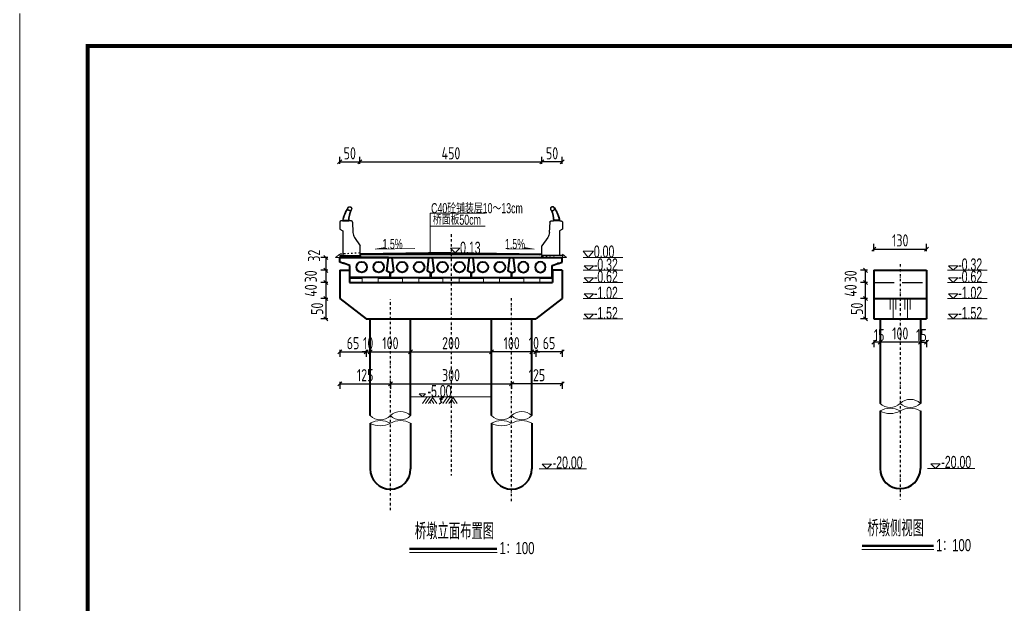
# Model space of a CAD drawing. Header units: inches. Extents: x 112594 to 193184, y 44995 to 116598.
# Tile 102 of 153: x 141724 to 144160, y 107880 to 109323. Entities that reach past the tile are written whole.
import ezdxf
from ezdxf.enums import TextEntityAlignment as Align

# ---------------------------------------------------------------- set-up
doc = ezdxf.new("R2010")
doc.units = ezdxf.units.IN
doc.header["$MEASUREMENT"] = 0
for name, pattern in [('ACAD_ISO03W100', [30, 12, -18]), ('ACAD_ISO08W100', [36, 24, -3, 6, -3]), ('DASH', [0.35, 0.25, -0.1]), ('DASHDOTX2', [2, 1, -0.5, 0, -0.5])]:
    doc.linetypes.add(name, pattern=pattern)
doc.layers.get('0').update_dxf_attribs({"lineweight": 15})
for name, color, linetype, lineweight in [('BM1', 7, 'Continuous', 15), ('中粗线', 7, 'Continuous', 25), ('尺寸细线', 4, 'Continuous', 18), ('粗线', 1, 'Continuous', 40), ('细实线', 4, 'Continuous', 25), ('虚线', 2, 'ACAD_ISO03W100', 25), ('轮廓线', 1, 'Continuous', 40)]:
    doc.layers.add(name, color=color, linetype=linetype, lineweight=lineweight)
doc.layers.add('LOCKUP', color=7, linetype='Continuous')
doc.layers.add('图层2', color=3, linetype='ACAD_ISO08W100')
doc.styles.add('HZ', font='hztxt_e.shx', dxfattribs={"width": 0.65, "bigfont": 'hztxt.shx'})
doc.styles.add('hz-e', font='hztxt_e.shx', dxfattribs={"width": 0.75, "bigfont": 'hztxt.shx'})
doc.styles.add('HZTXT', font='tssdeng.shx', dxfattribs={"width": 0.75, "bigfont": 'hztxt.shx'})
doc.dimstyles.new('ISO-100', dxfattribs={"dimtxt": 20, "dimasz": 10, "dimexe": 12.5, "dimexo": 6.25, "dimgap": 6.25, "dimtad": 1, "dimdec": 0, "dimdsep": 46, "dimtxsty": 'HZTXT', "dimblk": 'OBLIQUE', "dimcen": 2.5, "dimadec": 0, "dimazin": 0, "dimtfac": 1, "dimtdec": 0, "dimtmove": 2, "dimatfit": 3, "dimldrblk": 'OBLIQUE', "dimfxl": 15, "dimfxlon": 1, "dimarcsym": 0})

# ---------------------------------------------------------------- blocks, each defined once
blk = doc.blocks.new('_Oblique')
at = {"color": 0, "linetype": 'ByBlock', "lineweight": -2}
blk.add_line((-0.5, -0.5), (0.5, 0.5), dxfattribs=at)
blk = doc.blocks.new('*D1205')
at = {"color": 0, "lineweight": -2}
for p, q in [((142581.1, 108502.2), (142571.1, 108502.2)), ((142581.1, 108507.2), (142581.1, 108489.7)), ((142581.1, 108502.2), (142591.1, 108502.2)), ((142591.1, 108507.2), (142591.1, 108489.7)), ((142591.1, 108502.2), (142601.1, 108502.2))]:
    blk.add_line(p, q, dxfattribs=at)
at = {"color": 0, "lineweight": -2, "xscale": 10, "yscale": 10, "zscale": 10}
blk.add_blockref('_Oblique', (142581.1, 108502.2), dxfattribs=at)
at = {"color": 0, "lineweight": -2, "xscale": 10, "yscale": 10, "zscale": 10, "rotation": 180}
blk.add_blockref('_Oblique', (142591.1, 108502.2), dxfattribs=at)
at = {"color": 0, "insert": (142586.1, 108523.4), "char_height": 30, "attachment_point": 5, "style": 'HZTXT'}
blk.add_mtext('10', dxfattribs=at)
blk = doc.blocks.new('*D1206')
at = {"color": 0, "lineweight": -2}
for p, q in [((142591.1, 108507.2), (142591.1, 108489.7)), ((142591.1, 108502.2), (142691.1, 108502.2)), ((142691.1, 108507.2), (142691.1, 108489.7))]:
    blk.add_line(p, q, dxfattribs=at)
at = {"color": 0, "lineweight": -2, "xscale": 10, "yscale": 10, "zscale": 10, "rotation": 180}
blk.add_blockref('_Oblique', (142591.1, 108502.2), dxfattribs=at)
at = {"color": 0, "lineweight": -2, "xscale": 10, "yscale": 10, "zscale": 10}
blk.add_blockref('_Oblique', (142691.1, 108502.2), dxfattribs=at)
at = {"color": 0, "insert": (142641.1, 108523.4), "char_height": 30, "attachment_point": 5, "style": 'HZTXT'}
blk.add_mtext('100', dxfattribs=at)
blk = doc.blocks.new('*D1207')
at = {"color": 0, "lineweight": -2}
for p, q in [((142691.1, 108507.2), (142691.1, 108489.7)), ((142691.1, 108502.2), (142891.1, 108502.2)), ((142891.1, 108507.2), (142891.1, 108489.7))]:
    blk.add_line(p, q, dxfattribs=at)
at = {"color": 0, "lineweight": -2, "xscale": 10, "yscale": 10, "zscale": 10, "rotation": 180}
blk.add_blockref('_Oblique', (142691.1, 108502.2), dxfattribs=at)
at = {"color": 0, "lineweight": -2, "xscale": 10, "yscale": 10, "zscale": 10}
blk.add_blockref('_Oblique', (142891.1, 108502.2), dxfattribs=at)
at = {"color": 0, "insert": (142791.1, 108523.4), "char_height": 30, "attachment_point": 5, "style": 'HZTXT'}
blk.add_mtext('200', dxfattribs=at)
blk = doc.blocks.new('*D1208')
at = {"color": 0, "lineweight": -2}
for p, q in [((142516.1, 108507.2), (142516.1, 108489.7)), ((142516.1, 108502.2), (142581.1, 108502.2)), ((142581.1, 108507.2), (142581.1, 108489.7))]:
    blk.add_line(p, q, dxfattribs=at)
at = {"color": 0, "lineweight": -2, "xscale": 10, "yscale": 10, "zscale": 10, "rotation": 180}
blk.add_blockref('_Oblique', (142516.1, 108502.2), dxfattribs=at)
at = {"color": 0, "lineweight": -2, "xscale": 10, "yscale": 10, "zscale": 10}
blk.add_blockref('_Oblique', (142581.1, 108502.2), dxfattribs=at)
at = {"color": 0, "insert": (142548.6, 108523.4), "char_height": 30, "attachment_point": 5, "style": 'HZTXT'}
blk.add_mtext('65', dxfattribs=at)
blk = doc.blocks.new('*D1209')
at = {"color": 0, "lineweight": -2}
for p, q in [((142991.1, 108502.2), (142981.1, 108502.2)), ((142991.1, 108507.2), (142991.1, 108489.7)), ((143001.1, 108502.2), (142991.1, 108502.2)), ((143001.1, 108507.2), (143001.1, 108489.7)), ((143001.1, 108502.2), (143011.1, 108502.2))]:
    blk.add_line(p, q, dxfattribs=at)
at = {"color": 0, "lineweight": -2, "xscale": 10, "yscale": 10, "zscale": 10}
blk.add_blockref('_Oblique', (142991.1, 108502.2), dxfattribs=at)
at = {"color": 0, "lineweight": -2, "xscale": 10, "yscale": 10, "zscale": 10, "rotation": 180}
blk.add_blockref('_Oblique', (143001.1, 108502.2), dxfattribs=at)
at = {"color": 0, "insert": (142996.1, 108524), "char_height": 30, "attachment_point": 5, "style": 'HZTXT'}
blk.add_mtext('10', dxfattribs=at)
blk = doc.blocks.new('*D1210')
at = {"color": 0, "lineweight": -2}
for p, q in [((142891.1, 108507.2), (142891.1, 108489.7)), ((142991.1, 108502.2), (142891.1, 108502.2)), ((142991.1, 108507.2), (142991.1, 108489.7))]:
    blk.add_line(p, q, dxfattribs=at)
at = {"color": 0, "lineweight": -2, "xscale": 10, "yscale": 10, "zscale": 10, "rotation": 180}
blk.add_blockref('_Oblique', (142891.1, 108502.2), dxfattribs=at)
at = {"color": 0, "lineweight": -2, "xscale": 10, "yscale": 10, "zscale": 10}
blk.add_blockref('_Oblique', (142991.1, 108502.2), dxfattribs=at)
at = {"color": 0, "insert": (142941.1, 108523.4), "char_height": 30, "attachment_point": 5, "style": 'HZTXT'}
blk.add_mtext('100', dxfattribs=at)
blk = doc.blocks.new('*D1211')
at = {"color": 0, "lineweight": -2}
for p, q in [((143001.1, 108507.2), (143001.1, 108489.7)), ((143066.1, 108502.2), (143001.1, 108502.2)), ((143066.1, 108507.2), (143066.1, 108489.7))]:
    blk.add_line(p, q, dxfattribs=at)
at = {"color": 0, "lineweight": -2, "xscale": 10, "yscale": 10, "zscale": 10, "rotation": 180}
blk.add_blockref('_Oblique', (143001.1, 108502.2), dxfattribs=at)
at = {"color": 0, "lineweight": -2, "xscale": 10, "yscale": 10, "zscale": 10}
blk.add_blockref('_Oblique', (143066.1, 108502.2), dxfattribs=at)
at = {"color": 0, "insert": (143033.6, 108523.4), "char_height": 30, "attachment_point": 5, "style": 'HZTXT'}
blk.add_mtext('65', dxfattribs=at)
blk = doc.blocks.new('*D1212')
at = {"color": 0, "lineweight": -2}
for p, q in [((142641.1, 108427.9), (142641.1, 108410.4)), ((142641.1, 108422.9), (142941.1, 108422.9)), ((142941.1, 108427.9), (142941.1, 108410.4))]:
    blk.add_line(p, q, dxfattribs=at)
at = {"color": 0, "lineweight": -2, "xscale": 10, "yscale": 10, "zscale": 10, "rotation": 180}
blk.add_blockref('_Oblique', (142641.1, 108422.9), dxfattribs=at)
at = {"color": 0, "lineweight": -2, "xscale": 10, "yscale": 10, "zscale": 10}
blk.add_blockref('_Oblique', (142941.1, 108422.9), dxfattribs=at)
at = {"color": 0, "insert": (142791.1, 108444.2), "char_height": 30, "attachment_point": 5, "style": 'HZTXT'}
blk.add_mtext('300', dxfattribs=at)
blk = doc.blocks.new('*D1213')
at = {"color": 0, "lineweight": -2}
for p, q in [((142516.1, 108427.9), (142516.1, 108410.4)), ((142516.1, 108422.9), (142641.1, 108422.9)), ((142641.1, 108427.9), (142641.1, 108410.4))]:
    blk.add_line(p, q, dxfattribs=at)
at = {"color": 0, "lineweight": -2, "xscale": 10, "yscale": 10, "zscale": 10, "rotation": 180}
blk.add_blockref('_Oblique', (142516.1, 108422.9), dxfattribs=at)
at = {"color": 0, "lineweight": -2, "xscale": 10, "yscale": 10, "zscale": 10}
blk.add_blockref('_Oblique', (142641.1, 108422.9), dxfattribs=at)
at = {"color": 0, "insert": (142578.6, 108444.2), "char_height": 30, "attachment_point": 5, "style": 'HZTXT'}
blk.add_mtext('125', dxfattribs=at)
blk = doc.blocks.new('*D1214')
at = {"color": 0, "lineweight": -2}
for p, q in [((142941.1, 108427.9), (142941.1, 108410.4)), ((143066.1, 108422.9), (142941.1, 108422.9)), ((143066.1, 108427.9), (143066.1, 108410.4))]:
    blk.add_line(p, q, dxfattribs=at)
at = {"color": 0, "lineweight": -2, "xscale": 10, "yscale": 10, "zscale": 10, "rotation": 180}
blk.add_blockref('_Oblique', (142941.1, 108422.9), dxfattribs=at)
at = {"color": 0, "lineweight": -2, "xscale": 10, "yscale": 10, "zscale": 10}
blk.add_blockref('_Oblique', (143066.1, 108422.9), dxfattribs=at)
at = {"color": 0, "insert": (143003.6, 108444.2), "char_height": 30, "attachment_point": 5, "style": 'HZTXT'}
blk.add_mtext('125', dxfattribs=at)
blk = doc.blocks.new('*D1215')
at = {"color": 0, "lineweight": -2}
for p, q in [((142565.6, 108966.5), (142565.6, 108984)), ((143016.1, 108966.5), (143016.1, 108984)), ((142565.6, 108971.5), (143016.1, 108971.5))]:
    blk.add_line(p, q, dxfattribs=at)
at = {"color": 0, "lineweight": -2, "xscale": 10, "yscale": 10, "zscale": 10, "rotation": 180}
blk.add_blockref('_Oblique', (142565.6, 108971.5), dxfattribs=at)
at = {"color": 0, "lineweight": -2, "xscale": 10, "yscale": 10, "zscale": 10}
blk.add_blockref('_Oblique', (143016.1, 108971.5), dxfattribs=at)
at = {"color": 0, "insert": (142790.9, 108992.8), "char_height": 30, "attachment_point": 5, "style": 'HZTXT'}
blk.add_mtext('450', dxfattribs=at)
blk = doc.blocks.new('*D1216')
at = {"color": 0, "lineweight": -2}
for p, q in [((142515.6, 108966.5), (142515.6, 108984)), ((142565.6, 108966.5), (142565.6, 108984)), ((142515.6, 108971.5), (142565.6, 108971.5))]:
    blk.add_line(p, q, dxfattribs=at)
at = {"color": 0, "lineweight": -2, "xscale": 10, "yscale": 10, "zscale": 10, "rotation": 180}
blk.add_blockref('_Oblique', (142515.6, 108971.5), dxfattribs=at)
at = {"color": 0, "lineweight": -2, "xscale": 10, "yscale": 10, "zscale": 10}
blk.add_blockref('_Oblique', (142565.6, 108971.5), dxfattribs=at)
at = {"color": 0, "insert": (142540.6, 108992.8), "char_height": 30, "attachment_point": 5, "style": 'HZTXT'}
blk.add_mtext('50', dxfattribs=at)
blk = doc.blocks.new('*D1217')
at = {"color": 0, "lineweight": -2}
for p, q in [((143016.1, 108966.5), (143016.1, 108984)), ((143066.1, 108966.5), (143066.1, 108984)), ((143066.1, 108971.5), (143016.1, 108971.5))]:
    blk.add_line(p, q, dxfattribs=at)
at = {"color": 0, "lineweight": -2, "xscale": 10, "yscale": 10, "zscale": 10, "rotation": 180}
blk.add_blockref('_Oblique', (143016.1, 108971.5), dxfattribs=at)
at = {"color": 0, "lineweight": -2, "xscale": 10, "yscale": 10, "zscale": 10}
blk.add_blockref('_Oblique', (143066.1, 108971.5), dxfattribs=at)
at = {"color": 0, "insert": (143041.1, 108992.8), "char_height": 30, "attachment_point": 5, "style": 'HZTXT'}
blk.add_mtext('50', dxfattribs=at)
blk = doc.blocks.new('g')
at = {"ltscale": 2}
for p, q in [((-15.4, 0), (-30.8, 15.3)), ((-30.8, 15.3), (0, 15.3)), ((0, 15.3), (-15.4, 0))]:
    blk.add_line(p, q, dxfattribs=at)
blk = doc.blocks.new('*D1218')
at = {"color": 0, "lineweight": -2}
for p, q in [((143852.6, 108531.2), (143852.6, 108513.7)), ((143952.6, 108526.2), (143852.6, 108526.2)), ((143952.6, 108531.2), (143952.6, 108513.7))]:
    blk.add_line(p, q, dxfattribs=at)
at = {"color": 0, "lineweight": -2, "xscale": 10, "yscale": 10, "zscale": 10, "rotation": 180}
blk.add_blockref('_Oblique', (143852.6, 108526.2), dxfattribs=at)
at = {"color": 0, "lineweight": -2, "xscale": 10, "yscale": 10, "zscale": 10}
blk.add_blockref('_Oblique', (143952.6, 108526.2), dxfattribs=at)
at = {"color": 0, "insert": (143902.6, 108547.4), "char_height": 30, "attachment_point": 5, "style": 'HZTXT'}
blk.add_mtext('100', dxfattribs=at)
blk = doc.blocks.new('*D1219')
at = {"color": 0, "lineweight": -2}
for p, q in [((143837.6, 108531.2), (143837.6, 108513.7)), ((143852.6, 108526.2), (143837.6, 108526.2)), ((143852.6, 108531.2), (143852.6, 108513.7))]:
    blk.add_line(p, q, dxfattribs=at)
at = {"color": 0, "lineweight": -2, "xscale": 10, "yscale": 10, "zscale": 10, "rotation": 180}
blk.add_blockref('_Oblique', (143837.6, 108526.2), dxfattribs=at)
at = {"color": 0, "lineweight": -2, "xscale": 10, "yscale": 10, "zscale": 10}
blk.add_blockref('_Oblique', (143852.6, 108526.2), dxfattribs=at)
at = {"color": 0, "insert": (143850.5, 108543.3), "char_height": 30, "attachment_point": 5, "style": 'HZTXT'}
blk.add_mtext('15', dxfattribs=at)
blk = doc.blocks.new('*D1220')
at = {"color": 0, "lineweight": -2}
for p, q in [((143952.6, 108531.2), (143952.6, 108513.7)), ((143952.6, 108526.2), (143967.6, 108526.2)), ((143967.6, 108531.2), (143967.6, 108513.7))]:
    blk.add_line(p, q, dxfattribs=at)
at = {"color": 0, "lineweight": -2, "xscale": 10, "yscale": 10, "zscale": 10, "rotation": 180}
blk.add_blockref('_Oblique', (143952.6, 108526.2), dxfattribs=at)
at = {"color": 0, "lineweight": -2, "xscale": 10, "yscale": 10, "zscale": 10}
blk.add_blockref('_Oblique', (143967.6, 108526.2), dxfattribs=at)
at = {"color": 0, "insert": (143955.1, 108543.3), "char_height": 30, "attachment_point": 5, "style": 'HZTXT'}
blk.add_mtext('15', dxfattribs=at)
blk = doc.blocks.new('*D1233')
at = {"color": 0, "lineweight": -2}
for p, q in [((143821.7, 108633.5), (143804.2, 108633.5)), ((143816.7, 108583.5), (143816.7, 108633.5)), ((143821.7, 108583.5), (143804.2, 108583.5))]:
    blk.add_line(p, q, dxfattribs=at)
at = {"color": 0, "lineweight": -2, "xscale": 10, "yscale": 10, "zscale": 10}
for p, rotation in [((143816.7, 108633.5), 90), ((143816.7, 108583.5), 270)]:
    blk.add_blockref('_Oblique', p, dxfattribs=dict(at, rotation=rotation))
at = {"color": 0, "insert": (143795.4, 108608.5), "char_height": 30, "attachment_point": 5, "rotation": 90, "style": 'HZTXT'}
blk.add_mtext('50', dxfattribs=at)
blk = doc.blocks.new('*D1234')
at = {"color": 0, "lineweight": -2}
for p, q in [((143821.7, 108673.5), (143804.2, 108673.5)), ((143816.7, 108633.5), (143816.7, 108673.5)), ((143821.7, 108633.5), (143804.2, 108633.5))]:
    blk.add_line(p, q, dxfattribs=at)
at = {"color": 0, "lineweight": -2, "xscale": 10, "yscale": 10, "zscale": 10}
for p, rotation in [((143816.7, 108673.5), 90), ((143816.7, 108633.5), 270)]:
    blk.add_blockref('_Oblique', p, dxfattribs=dict(at, rotation=rotation))
at = {"color": 0, "insert": (143779.8, 108653.5), "char_height": 30, "attachment_point": 5, "rotation": 90, "style": 'HZTXT'}
blk.add_mtext('40', dxfattribs=at)
blk = doc.blocks.new('*D1235')
at = {"color": 0, "lineweight": -2}
for p, q in [((143821.7, 108703.5), (143804.2, 108703.5)), ((143816.7, 108673.5), (143816.7, 108703.5)), ((143821.7, 108673.5), (143804.2, 108673.5))]:
    blk.add_line(p, q, dxfattribs=at)
at = {"color": 0, "lineweight": -2, "xscale": 10, "yscale": 10, "zscale": 10}
for p, rotation in [((143816.7, 108703.5), 90), ((143816.7, 108673.5), 270)]:
    blk.add_blockref('_Oblique', p, dxfattribs=dict(at, rotation=rotation))
at = {"color": 0, "insert": (143779.8, 108688.5), "char_height": 30, "attachment_point": 5, "rotation": 90, "style": 'HZTXT'}
blk.add_mtext('30', dxfattribs=at)
blk = doc.blocks.new('*D1236')
at = {"color": 0, "lineweight": -2}
for p, q in [((143837.6, 108751.1), (143837.6, 108768.6)), ((143837.6, 108756.1), (143967.6, 108756.1)), ((143967.6, 108751.1), (143967.6, 108768.6))]:
    blk.add_line(p, q, dxfattribs=at)
at = {"color": 0, "lineweight": -2, "xscale": 10, "yscale": 10, "zscale": 10, "rotation": 180}
blk.add_blockref('_Oblique', (143837.6, 108756.1), dxfattribs=at)
at = {"color": 0, "lineweight": -2, "xscale": 10, "yscale": 10, "zscale": 10}
blk.add_blockref('_Oblique', (143967.6, 108756.1), dxfattribs=at)
at = {"color": 0, "insert": (143902.6, 108777.4), "char_height": 30, "attachment_point": 5, "style": 'HZTXT'}
blk.add_mtext('130', dxfattribs=at)
blk = doc.blocks.new('*D1244')
at = {"color": 0, "lineweight": -2}
for p, q in [((142486.1, 108703.5), (142468.6, 108703.5)), ((142481.1, 108703.5), (142481.1, 108673.5)), ((142486.1, 108673.5), (142468.6, 108673.5))]:
    blk.add_line(p, q, dxfattribs=at)
at = {"color": 0, "lineweight": -2, "xscale": 10, "yscale": 10, "zscale": 10}
for p, rotation in [((142481.1, 108703.5), 90), ((142481.1, 108673.5), 270)]:
    blk.add_blockref('_Oblique', p, dxfattribs=dict(at, rotation=rotation))
at = {"color": 0, "insert": (142444.2, 108688.5), "char_height": 30, "attachment_point": 5, "rotation": 90, "style": 'HZTXT'}
blk.add_mtext('30', dxfattribs=at)
blk = doc.blocks.new('*D1245')
at = {"color": 0, "lineweight": -2}
for p, q in [((142486.1, 108673.5), (142468.6, 108673.5)), ((142481.1, 108673.5), (142481.1, 108633.5)), ((142486.1, 108633.5), (142468.6, 108633.5))]:
    blk.add_line(p, q, dxfattribs=at)
at = {"color": 0, "lineweight": -2, "xscale": 10, "yscale": 10, "zscale": 10}
for p, rotation in [((142481.1, 108673.5), 90), ((142481.1, 108633.5), 270)]:
    blk.add_blockref('_Oblique', p, dxfattribs=dict(at, rotation=rotation))
at = {"color": 0, "insert": (142444.2, 108653.5), "char_height": 30, "attachment_point": 5, "rotation": 90, "style": 'HZTXT'}
blk.add_mtext('40', dxfattribs=at)
blk = doc.blocks.new('*D1246')
at = {"color": 0, "lineweight": -2}
for p, q in [((142486.1, 108633.5), (142468.6, 108633.5)), ((142481.1, 108633.5), (142481.1, 108583.5)), ((142486.1, 108583.5), (142468.6, 108583.5))]:
    blk.add_line(p, q, dxfattribs=at)
at = {"color": 0, "lineweight": -2, "xscale": 10, "yscale": 10, "zscale": 10}
for p, rotation in [((142481.1, 108633.5), 90), ((142481.1, 108583.5), 270)]:
    blk.add_blockref('_Oblique', p, dxfattribs=dict(at, rotation=rotation))
at = {"color": 0, "insert": (142459.9, 108608.5), "char_height": 30, "attachment_point": 5, "rotation": 90, "style": 'HZTXT'}
blk.add_mtext('50', dxfattribs=at)
blk = doc.blocks.new('A$C12655121')
at = {"layer": '中粗线'}
for p, q in [((0, 87.4), (0, 69.7)), ((6.2, 90), (2.5, 90)), ((6.2, 90), (22.3, 90)), ((7.6, 92), (21.3, 92)), ((28.6, 90), (22.3, 90)), ((31.1, 87.4), (32.3, 61.7)), ((0, 69.7), (7.1, 65.7)), ((7.1, 65.7), (7.1, 4.6)), ((36.2, 49.2), (50.5, 28.3)), ((50.5, 4.6), (50.5, 28.3)), ((0, 4.6), (50.5, 4.6)), ((0, 4.6), (0, 0)), ((50.5, 0), (0, 0)), ((50.5, 4.6), (50.5, 0))]:
    blk.add_line(p, q, dxfattribs=at)
for radius in [5.05, 4.65]:
    blk.add_circle((24.3, 120.3), radius, dxfattribs=at)
for centre, radius, start, end in [((90.7, 73.5), 86.1, 145.5345, 168.9712), ((90.7, 73.5), 85.1, 146.9986, 167.4487), ((81, 91.5), 59.7, 156.1056, 179.524), ((81, 91.5), 58.7, 154.3655, 181.4892), ((2.5, 87.4), 2.53, 90, 180), ((28.6, 87.4), 2.53, 0, 90), ((58, 62.8), 25.8, 182.4539, 211.8539)]:
    blk.add_arc(centre, radius, start, end, dxfattribs=at)
at = {"layer": '虚线'}
for p, q in [((11.2, 92), (11.2, 90)), ((12.2, 92), (12.2, 90)), ((18.3, 92), (18.3, 90)), ((19.3, 92), (19.3, 90))]:
    blk.add_line(p, q, dxfattribs=at)
blk = doc.blocks.new('10米跨非预应力边板')
at = {"layer": '轮廓线'}
for p, q in [((95.5, 50), (-25, 50)), ((-25, 38), (-25, 50)), ((91.5, 16), (95.5, 50)), ((-16, 35.1), (-25, 38)), ((0, 30), (-14, 34.5)), ((0, 0), (0, 30)), ((99.5, 0), (0, 0)), ((99.5, 12), (91.5, 16)), ((99.5, 0), (99.5, 12))]:
    blk.add_line(p, q, dxfattribs=at)
for centre in [(29, 26), (71, 26)]:
    blk.add_circle(centre, 13, dxfattribs=at)
blk.add_arc((-15, 34.8), 1, 342.2553, 162.2553, dxfattribs=at)
blk = doc.blocks.new('10m非预应力中板')
at = {"layer": '轮廓线'}
for p, q in [((-5.1, 82.5), (85.9, 82.5)), ((-1.1, 48.5), (-5.1, 82.5)), ((81.9, 48.5), (85.9, 82.5)), ((-9.1, 44.5), (-1.1, 48.5)), ((-9.1, 32.5), (-9.1, 44.5)), ((-9.1, 32.5), (89.9, 32.5)), ((89.9, 44.5), (81.9, 48.5)), ((89.9, 32.5), (89.9, 44.5))]:
    blk.add_line(p, q, dxfattribs=at)
for centre in [(19.4, 58.5), (61.4, 58.5)]:
    blk.add_circle(centre, 13, dxfattribs=at)
blk = doc.blocks.new('*D1256')
at = {"color": 0, "lineweight": -2}
for p, q in [((142486.1, 108735.5), (142468.6, 108735.5)), ((142481.1, 108735.5), (142481.1, 108703.5)), ((142486.1, 108703.5), (142468.6, 108703.5))]:
    blk.add_line(p, q, dxfattribs=at)
at = {"color": 0, "lineweight": -2, "xscale": 10, "yscale": 10, "zscale": 10}
for p, rotation in [((142481.1, 108735.5), 90), ((142481.1, 108703.5), 270)]:
    blk.add_blockref('_Oblique', p, dxfattribs=dict(at, rotation=rotation))
at = {"color": 0, "insert": (142452, 108739.6), "char_height": 30, "attachment_point": 5, "rotation": 90, "style": 'HZTXT'}
blk.add_mtext('32', dxfattribs=at)

msp = doc.modelspace()

# ---------------------------------------------------------------- hatches: boundary and pattern name
for points in [[(142603.12167, 108755.68643), (142628.23551, 108759.98778), (142628.29437, 108756.06402)], [(142996.86304, 108755.68643), (142971.74919, 108759.98778), (142971.69034, 108756.06402)]]:
    msp.add_hatch(color=256).paths.add_polyline_path(points)

# ---------------------------------------------------------------- linework, layer by layer
for p, q in [((141723.84056, 106337.96209), (141723.84056, 109338.26515)), ((142739.27177, 108745.48376), (142739.27177, 108844.47697)), ((142739.27177, 108844.47697), (142875.46014, 108844.47697)), ((142739.27177, 108844.47697), (142875.46014, 108844.47697)), ((142739.27177, 108812.97677), (142875.46014, 108812.97677)), ((142603.12167, 108755.68643), (142628.23551, 108759.98778)), ((142701.8086, 108757.16674), (142603.12167, 108755.68643)), ((142930.38198, 108756.68365), (142996.86304, 108755.68643)), ((142996.86304, 108755.68643), (142971.74919, 108759.98778)), ((142505.6396, 108734.86142), (142515.63826, 108743.47572)), ((142505.6396, 108734.86142), (142516.07561, 108735.48758)), ((143077.01162, 108734.86142), (143066.57561, 108735.48758)), ((143077.01162, 108734.86142), (143067.01296, 108743.47572)), ((143877.79557, 108633.47994), (143877.79557, 108606.55005)), ((143884.69244, 108633.47994), (143884.69244, 108583.47994)), ((143891.58932, 108633.47994), (143891.58932, 108606.55005)), ((143913.55937, 108633.47994), (143913.55937, 108606.55005)), ((143920.45625, 108633.47994), (143920.45625, 108583.47994)), ((143927.35312, 108633.47994), (143927.35312, 108606.55005)), ((142691.07561, 108390.4318), (142891.07561, 108390.4318)), ((142731.9985, 108390.4318), (142720.45556, 108374.52706)), ((142739.31419, 108390.4318), (142727.77124, 108374.52706)), ((142746.62988, 108390.4318), (142735.08693, 108374.52706)), ((142745.56352, 108388.96249), (142756.04011, 108374.52706)), ((142782.56294, 108390.4318), (142771.01999, 108374.52706)), ((142789.87863, 108390.4318), (142778.33568, 108374.52706)), ((142797.19431, 108390.4318), (142785.65137, 108374.52706)), ((142796.12796, 108388.96249), (142806.60455, 108374.52706)), ((142738.24783, 108378.88239), (142741.40874, 108374.52706)), ((142741.90568, 108383.92244), (142748.72442, 108374.52706)), ((142788.81227, 108378.88239), (142791.97317, 108374.52706)), ((142792.47011, 108383.92244), (142799.28886, 108374.52706)), ((143008.87644, 108212.47262), (143126.00524, 108212.47262)), ((143970.37518, 108213.717), (144087.50397, 108213.717)), ((142688.11787, 108005.79119), (142905.00291, 108005.79119)), ((143807.68652, 108013.0511), (143985.34533, 108013.0511))]:
    msp.add_line(p, q)
for points in [[(142541.07561, 108673.48376), (142571.07561, 108673.48376), (142571.07561, 108683.48376), (142541.07561, 108683.48376)], [(142548.57561, 108685.48376), (142563.57561, 108685.48376), (142563.57561, 108683.48376), (142548.57561, 108683.48376)], [(142548.57561, 108685.48376), (142563.57561, 108685.48376), (142563.57561, 108683.48376), (142548.57561, 108683.48376)], [(142611.07561, 108683.47994), (142671.07561, 108683.47994), (142671.07561, 108673.47994), (142611.07561, 108673.47994)], [(142618.07561, 108685.48376), (142633.07561, 108685.48376), (142633.07561, 108683.48376), (142618.07561, 108683.48376)], [(142664.07561, 108685.48376), (142649.07561, 108685.48376), (142649.07561, 108683.48376), (142664.07561, 108683.48376)], [(142711.07561, 108683.47994), (142771.07561, 108683.47994), (142771.07561, 108673.47994), (142711.07561, 108673.47994)], [(142718.07561, 108685.48376), (142733.07561, 108685.48376), (142733.07561, 108683.48376), (142718.07561, 108683.48376)], [(142764.07561, 108685.48376), (142749.07561, 108685.48376), (142749.07561, 108683.48376), (142764.07561, 108683.48376)], [(142811.07561, 108683.47994), (142871.07561, 108683.47994), (142871.07561, 108673.47994), (142811.07561, 108673.47994)], [(142818.07561, 108685.48376), (142833.07561, 108685.48376), (142833.07561, 108683.48376), (142818.07561, 108683.48376)], [(142864.07561, 108685.48376), (142849.07561, 108685.48376), (142849.07561, 108683.48376), (142864.07561, 108683.48376)], [(142911.07561, 108683.47994), (142971.07561, 108683.47994), (142971.07561, 108673.47994), (142911.07561, 108673.47994)], [(142918.07561, 108685.48376), (142933.07561, 108685.48376), (142933.07561, 108683.48376), (142918.07561, 108683.48376)], [(142964.07561, 108685.48376), (142949.07561, 108685.48376), (142949.07561, 108683.48376), (142964.07561, 108683.48376)], [(143041.07561, 108673.48376), (143011.07561, 108673.48376), (143011.07561, 108683.48376), (143041.07561, 108683.48376)], [(143033.57561, 108685.48376), (143018.57561, 108685.48376), (143018.57561, 108683.48376), (143033.57561, 108683.48376)]]:
    msp.add_lwpolyline(points, close=True)
at = {"const_width": 6}
for points in [[(143807.68652, 108022.43049), (143985.34533, 108022.43049)], [(142688.11787, 108015.17058), (142905.00291, 108015.17058)]]:
    msp.add_lwpolyline(points, dxfattribs=at)
for centre, radius, start, end in [((143877.57434, 108400.68842), 36.25, 226.39718104, 313.60281896), ((143927.57434, 108348.18842), 36.25, 46.39718104, 133.60281896), ((143927.57434, 108400.68842), 36.25, 226.39718104, 313.60281896), ((142616.07561, 108370.42462), 36.25, 226.39718104, 313.60281896), ((142666.07561, 108317.92462), 36.25, 46.39718104, 133.60281896), ((142666.07561, 108370.42462), 36.25, 226.39718104, 313.60281896), ((142916.07561, 108370.42462), 36.25, 226.39718104, 313.60281896), ((142966.07561, 108317.92462), 36.25, 46.39718104, 133.60281896), ((142966.07561, 108370.42462), 36.25, 226.39718104, 313.60281896), ((143877.57434, 108310.89847), 51.38142, 60.88545422, 119.11454578), ((143877.57434, 108400.6771), 51.38142, 240.88545422, 299.11454578), ((143927.57434, 108310.89847), 51.38142, 60.88545422, 119.11454578), ((142616.07561, 108280.63467), 51.38142, 60.88545422, 119.11454578), ((142616.07561, 108370.41329), 51.38142, 240.88545422, 299.11454578), ((142666.07561, 108280.63467), 51.38142, 60.88545422, 119.11454578), ((142916.07561, 108280.63467), 51.38142, 60.88545422, 119.11454578), ((142916.07561, 108370.41329), 51.38142, 240.88545422, 299.11454578), ((142966.07561, 108280.63467), 51.38142, 60.88545422, 119.11454578)]:
    msp.add_arc(centre, radius, start, end)
at = {"layer": 'BM1', "color": 0, "linetype": 'Continuous', "const_width": 9.99898}
msp.add_lwpolyline([(141891.68466, 106387.95699), (141891.68466, 109257.96416), (145916.67399, 109257.96416), (145916.67399, 106387.95699)], close=True, dxfattribs=at)
at = {"layer": 'LOCKUP', "color": 4, "linetype": 'DASH', "ltscale": 200}
msp.add_line((143837.57434, 108673.47994), (143967.57434, 108673.47994), dxfattribs=at)
at = {"layer": '图层2', "linetype": 'DASHDOTX2', "ltscale": 6}
for p, q in [((142791.32561, 108792.66094), (142791.32561, 108196.4041)), ((143902.57434, 108718.59619), (143902.57434, 108136.75911)), ((142941.07561, 108132.63815), (142941.07561, 108635.12139)), ((142641.07561, 108110.31522), (142641.07561, 108631.13921))]:
    msp.add_line(p, q, dxfattribs=at)
at = {"layer": '尺寸细线'}
for p, q in [((143118.09265, 108735.47994), (143216.14513, 108735.47994)), ((143118.09265, 108703.47994), (143216.14513, 108703.47994)), ((144019.59138, 108703.47994), (144117.64387, 108703.47994)), ((143118.09265, 108673.47994), (143216.14513, 108673.47994)), ((144019.59138, 108673.47994), (144117.64387, 108673.47994)), ((143118.09265, 108633.47994), (143216.14513, 108633.47994)), ((144019.59138, 108633.47994), (144117.64387, 108633.47994)), ((143118.09265, 108583.47994), (143216.14513, 108583.47994)), ((144019.59138, 108583.47994), (144117.64387, 108583.47994))]:
    msp.add_line(p, q, dxfattribs=at)
msp.add_lwpolyline([(143130.69559, 108735.47994), (143117.70521, 108750.47994), (143143.68597, 108750.47994)], close=True, dxfattribs=at)
at = {"layer": '粗线'}
for p, q in [((142516.57561, 108735.48376), (143066.07561, 108735.48376)), ((142791.32561, 108746.98376), (142567.08066, 108743.49191)), ((142567.08066, 108743.5162), (143016.07056, 108743.48376)), ((142791.32561, 108746.98376), (143016.07056, 108743.50846)), ((142516.07561, 108703.47994), (142516.07561, 108633.47994)), ((142516.07561, 108633.47994), (142581.07561, 108583.47994)), ((142891.07561, 108344.17462), (142891.07561, 108583.47994)), ((142991.07561, 108344.17462), (142991.07561, 108583.47994)), ((143852.57434, 108355.78778), (143852.57434, 108213.717)), ((143952.57434, 108355.78778), (143952.57434, 108213.717)), ((142591.07561, 108325.52398), (142591.07561, 108212.47262)), ((142691.07561, 108325.52398), (142691.07561, 108212.47262)), ((142891.07561, 108325.52398), (142891.07561, 108212.47262)), ((142991.07561, 108325.52398), (142991.07561, 108212.47262))]:
    msp.add_line(p, q, dxfattribs=at)
at = {"layer": '粗线', "lineweight": 40}
for p, q in [((142516.07561, 108703.47994), (142540.07561, 108703.47994)), ((142540.07561, 108703.47994), (142540.07561, 108673.47994)), ((142540.07561, 108703.47994), (142540.07561, 108673.47994)), ((143042.07561, 108703.47994), (143042.07561, 108673.47994)), ((143066.07561, 108703.47994), (143042.07561, 108703.47994)), ((143066.07561, 108703.47994), (143066.07561, 108633.47994)), ((143837.57434, 108703.47994), (143837.57434, 108583.47994)), ((143837.57434, 108703.47994), (143967.57434, 108703.47994)), ((143967.57434, 108703.47994), (143967.57434, 108583.47994)), ((142540.07561, 108673.47994), (143042.07561, 108673.47994)), ((143066.07561, 108633.47994), (143001.07561, 108583.47994)), ((143837.57434, 108633.47994), (143967.57434, 108633.47994)), ((142581.07561, 108583.47994), (143001.07561, 108583.47994)), ((142591.07561, 108344.17462), (142591.07561, 108583.47994)), ((142691.07561, 108344.17462), (142691.07561, 108583.47994)), ((143837.57434, 108583.47994), (143967.57434, 108583.47994)), ((143852.57434, 108583.47994), (143852.57434, 108374.43842)), ((143952.57434, 108583.47994), (143952.57434, 108374.43842))]:
    msp.add_line(p, q, dxfattribs=at)
at = {"layer": '粗线'}
for centre in [(142641.07561, 108212.47262), (142941.07561, 108212.47262), (143902.57434, 108213.717)]:
    msp.add_arc(centre, 50, 180, 0, dxfattribs=at)
at = {"layer": '细实线'}
msp.add_spline([(142763.84088, 108390.4318), (142771.40389, 108388.43534), (142762.87876, 108385.68726), (142769.8904, 108385.68726), (142764.66775, 108380.46461), (142767.14053, 108377.99183), (142762.05622, 108372.90752)], degree=3, dxfattribs=at)
at = {"layer": '虚线', "ltscale": 0.3}
for p, q in [((142565.59647, 108746.47322), (142515.59647, 108743.47322)), ((142566.07561, 108738.48758), (142516.01197, 108735.48376)), ((142576.22789, 108743.65764), (142566.07561, 108738.48758)), ((143006.42333, 108743.65764), (143016.57561, 108738.48758)), ((143016.57561, 108738.48758), (143066.63925, 108735.48376))]:
    msp.add_line(p, q, dxfattribs=at)

# ---------------------------------------------------------------- block references
msp.add_blockref('A$C12655121', (142516.07561, 108735.44994))
at = {"xscale": -1}
msp.add_blockref('A$C12655121', (143066.57561, 108735.44994), dxfattribs=at)
for p, xscale, yscale, zscale in [((142812.79645, 108746.85262), 0.75, 0.75, 0.75), ((143143.68597, 108703.47994), 0.75, 0.75, 0.75), ((144045.1847, 108703.47994), 0.75, 0.75, 0.75), ((143143.68597, 108673.47994), 0.75, 0.75, 0.75), ((144045.1847, 108673.47994), 0.75, 0.75, 0.75), ((143143.68597, 108633.47994), 0.75, 0.75, 0.75), ((144045.1847, 108633.47994), 0.75, 0.75, 0.75), ((143143.68597, 108583.47994), 0.75, 0.75, 0.75), ((144045.1847, 108583.47994), 0.75, 0.75, 0.75), ((142727.92157, 108390.4318), 0.5, 0.5, 0.5), ((143039.70926, 108212.47262), 0.75, 0.75, 0.75), ((144001.20799, 108213.717), 0.75, 0.75, 0.75)]:
    msp.add_blockref('g', p, dxfattribs=dict(xscale=xscale, yscale=yscale, zscale=zscale))
at = {"layer": 'LOCKUP'}
for name, p in [('10米跨非预应力边板', (142541.07561, 108685.47994)), ('10m非预应力中板', (142650.65121, 108652.97293)), ('10m非预应力中板', (142750.65121, 108652.97293)), ('10m非预应力中板', (142850.65121, 108652.97293))]:
    msp.add_blockref(name, p, dxfattribs=at)
at = {"layer": 'LOCKUP', "xscale": -1}
msp.add_blockref('10米跨非预应力边板', (143041.07561, 108685.47994), dxfattribs=at)

# ---------------------------------------------------------------- texts
for s, height, style, width, p in [('C40砼铺装层10～13cm', 25, 'hz-e', 0.65, (142741.81578, 108844.56897)), ('桥面板50cm', 25, 'hz-e', 0.65, (142746.00553, 108816.13931)), ('1.5%%%', 25, 'hz-e', 0.65, (142621.76222, 108756.14363)), ('1.5%%%', 25, 'hz-e', 0.65, (142924.59749, 108756.14363)), ('桥墩立面布置图', 40, 'HZ', 0.7, (142701.66418, 108038.49134)), ('桥墩侧视图', 40, 'HZ', 0.7, (143821.23283, 108045.75126))]:
    msp.add_text(s, height=height, dxfattribs=dict(style=style, width=width)).set_placement(p)
at = {"style": 'HZ', "width": 0.7}
for p in [(142954.18402, 108016.76559), (144034.52644, 108024.0255)]:
    msp.add_text('1：100', height=30, dxfattribs=at).set_placement(p, align=Align.MIDDLE)
at = {"layer": '尺寸细线', "style": 'hz-e', "width": 0.65}
for s, p in [('0.13', (142813.50719, 108744.22445)), ('0.00', (143144.39671, 108734.84795)), ('-0.32', (143144.39671, 108702.84795)), ('-0.32', (144045.89545, 108702.84795)), ('-0.62', (143144.39671, 108672.84795)), ('-0.62', (144045.89545, 108672.84795)), ('-1.02', (143144.39671, 108632.84795)), ('-1.02', (144045.89545, 108632.84795)), ('-1.52', (143144.39671, 108582.84795)), ('-1.52', (144045.89545, 108582.84795)), ('-5.00', (142732.96243, 108389.79981)), ('-20.00', (143042.73764, 108213.36693)), ('-20.00', (144004.23637, 108214.6113))]:
    msp.add_text(s, height=30, dxfattribs=at).set_placement(p)

# ---------------------------------------------------------------- dimensions: what is measured, and where the dimension line sits
for base, p1, p2, picture, middle in [((142565.63826, 108971.53436), (142515.63826, 108898.54006), (142565.63826, 108898.54006), '*D1216', (142540.63826, 108992.78436)), ((143016.07561, 108971.53436), (142565.63826, 108910.54006), (143016.07561, 108903.75854), '*D1215', (142790.85693, 108992.78436)), ((142581.07561, 108502.17408), (142516.07561, 108559.40924), (142581.07561, 108559.40924), '*D1208', (142548.57561, 108523.42408)), ((142691.07561, 108502.17408), (142591.07561, 108559.40924), (142691.07561, 108559.40924), '*D1206', (142641.07561, 108523.42408)), ((142891.07561, 108502.17408), (142691.07561, 108559.40924), (142891.07561, 108559.40924), '*D1207', (142791.07561, 108523.42408)), ((143852.57434, 108526.1903), (143952.57434, 108566.17076), (143852.57434, 108566.17076), '*D1218', (143902.57434, 108547.4403)), ((142641.07561, 108422.9104), (142516.07561, 108434.46867), (142641.07561, 108434.46867), '*D1213', (142578.57561, 108444.1604)), ((142941.07561, 108422.9104), (142641.07561, 108434.46867), (142941.07561, 108434.46867), '*D1212', (142791.07561, 108444.1604))]:
    dim = msp.add_linear_dim(base=base, p1=p1, p2=p2, dimstyle='ISO-100', override={"dimtxt": 30, "dimfxl": 5})
    dim.commit()
    dim.dimension.update_dxf_attribs({"geometry": picture, "text_midpoint": middle})
for base, p1, p2, angle, picture, middle in [((143016.07561, 108971.53436), (143066.07561, 108891.75854), (143016.07561, 108891.75854), 180, '*D1217', (143041.07561, 108992.78436)), ((142481.10891, 108673.47994), (142507.64308, 108703.47994), (142531.64308, 108673.47994), 90, '*D1244', (142444.23391, 108688.47994)), ((143816.68378, 108703.47994), (143837.57434, 108673.47994), (143837.57434, 108703.47994), 90, '*D1235', (143779.80878, 108688.47994)), ((142481.10891, 108633.47994), (142531.64308, 108673.47994), (142507.64308, 108633.47994), 90, '*D1245', (142444.23391, 108653.47994)), ((143816.68378, 108673.47994), (143837.57434, 108633.47994), (143837.57434, 108673.47994), 90, '*D1234', (143779.80878, 108653.47994)), ((142481.10891, 108583.47994), (142507.64308, 108633.47994), (142572.64308, 108583.47994), 90, '*D1246', (142459.85891, 108608.47994)), ((143816.68378, 108633.47994), (143837.57434, 108583.47994), (143837.57434, 108633.47994), 90, '*D1233', (143795.43378, 108608.47994)), ((142891.07561, 108502.17408), (142991.07561, 108559.40924), (142891.07561, 108559.40924), 180, '*D1210', (142941.07561, 108523.42408)), ((143001.07561, 108502.17408), (143066.07561, 108559.40924), (143001.07561, 108559.40924), 180, '*D1211', (143033.57561, 108523.42408)), ((142941.07561, 108422.9104), (143066.07561, 108434.46867), (142941.07561, 108434.46867), 180, '*D1214', (143003.57561, 108444.1604))]:
    dim = msp.add_linear_dim(base=base, p1=p1, p2=p2, angle=angle, dimstyle='ISO-100', override={"dimtxt": 30, "dimfxl": 5})
    dim.commit()
    dim.dimension.update_dxf_attribs({"geometry": picture, "text_midpoint": middle})
dim = msp.add_aligned_dim(p1=(143837.57434, 108713.47994), p2=(143967.57434, 108713.47994), distance=42.62387, dimstyle='ISO-100', override={"dimtxt": 30, "dimfxl": 5})
dim.commit()
dim.dimension.update_dxf_attribs({"geometry": '*D1236', "text_midpoint": (143902.57434, 108777.35381)})
for base, p1, p2, angle, picture, middle in [((142481.10891, 108703.47994), (142602.15981, 108735.47994), (142494.53342, 108703.47994), 90, '*D1256', (142452.03189, 108739.56598)), ((142991.07561, 108502.17408), (143001.07561, 108559.40924), (142991.07561, 108559.40924), 180, '*D1209', (142996.07561, 108523.9574)), ((143967.57434, 108526.1903), (143952.57434, 108566.17076), (143967.57434, 108566.17076), 180, '*D1220', (143955.06437, 108543.28139))]:
    dim = msp.add_linear_dim(base=base, p1=p1, p2=p2, angle=angle, dimstyle='ISO-100', override={"dimtxt": 30, "dimfxl": 5})
    dim.commit()
    dim.dimension.update_dxf_attribs({"geometry": picture, "text_midpoint": middle, "dimtype": 160})
for base, p1, p2, picture, middle in [((142591.07561, 108502.17408), (142581.07561, 108559.40924), (142591.07561, 108559.40924), '*D1205', (142586.07561, 108523.37152)), ((143837.57434, 108526.1903), (143852.57434, 108566.17076), (143837.57434, 108566.17076), '*D1219', (143850.50629, 108543.28139))]:
    dim = msp.add_linear_dim(base=base, p1=p1, p2=p2, dimstyle='ISO-100', override={"dimtxt": 30, "dimfxl": 5})
    dim.commit()
    dim.dimension.update_dxf_attribs({"geometry": picture, "text_midpoint": middle, "dimtype": 160})

doc.saveas('drawing.dxf')
